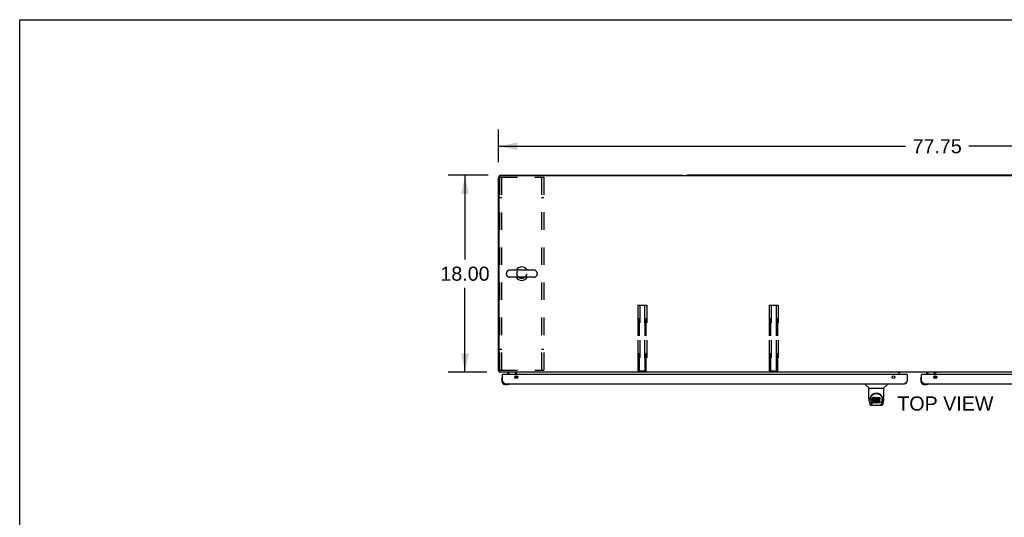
# Model space of a CAD drawing. Header units: inches. Extents: x 0 to 291, y 0 to 188.
# Tile 31 of 113: x 0 to 90, y 143 to 188. Entities that reach past the tile are written whole.
import ezdxf

# ---------------------------------------------------------------- set-up
doc = ezdxf.new("R2010")
doc.units = ezdxf.units.IN
doc.header["$LTSCALE"] = 16.018896
doc.header["$MEASUREMENT"] = 0
doc.linetypes.add('HIDDEN', pattern=[0.2, 0.1, -0.1])
doc.layers.get('0').update_dxf_attribs({"linetype": 'CONTINUOUS'})
for name, color, linetype in [('02___PRT_ALL_AXES', 7, 'CONTINUOUS'), ('DEFAULT_2', 8, 'HIDDEN'), ('DIMENSIONS', 7, 'CONTINUOUS')]:
    doc.layers.add(name, color=color, linetype=linetype)
doc.styles.get("Standard").update_dxf_attribs({"font": 'arial.ttf'})
doc.dimstyles.new('DIMSTYLE_1', dxfattribs={"dimtxt": 1.284938, "dimasz": 1.713251, "dimexe": 0.09, "dimexo": 0.07, "dimgap": 0.0375, "dimtad": 0, "dimtih": 1, "dimtoh": 1, "dimzin": 4, "dimdsep": 46, "dimtxsty": 'Standard', "dimblk": '_FILLED', "dimblk1": '_FILLED', "dimblk2": '_FILLED', "dimcen": 0.09, "dimazin": 1, "dimtfac": 1, "dimtdec": 3, "dimtofl": 0, "dimtmove": 0, "dimatfit": 3, "dimldrblk": '_FILLED', "dimfxl": 1, "dimtolj": 1, "dimtzin": 4, "dimarcsym": 0})

# ---------------------------------------------------------------- blocks, each defined once
blk = doc.blocks.new('_FILLED')
at = {"color": 0, "linetype": 'ByBlock'}
blk.add_solid([(0, 0), (-1, 0.2), (-1, -0.2)], dxfattribs=at)
blk = doc.blocks.new('*D1')
at = {"layer": 'DIMENSIONS', "color": 2, "linetype": 'Continuous'}
for p, q in [((43.717, 175.447), (43.717, 178.435)), ((121.467, 175.447), (121.467, 178.435)), ((43.717, 176.893), (80.881, 176.893)), ((121.467, 176.893), (86.656, 176.893))]:
    blk.add_line(p, q, dxfattribs=at)
at = {"layer": 'DIMENSIONS', "color": 2, "linetype": 'Continuous', "xscale": 1.7132508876, "yscale": 1.7132508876, "zscale": 1.7132508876, "rotation": 180}
blk.add_blockref('_FILLED', (43.717, 176.893), dxfattribs=at)
at = {"layer": 'DIMENSIONS', "color": 2, "linetype": 'Continuous', "xscale": 1.7132508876, "yscale": 1.7132508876, "zscale": 1.7132508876}
blk.add_blockref('_FILLED', (121.467, 176.893), dxfattribs=at)
at = {"layer": 'DIMENSIONS', "color": 2, "linetype": 'Continuous', "insert": (83.768, 177.535), "char_height": 1.2849, "width": 4.49012, "attachment_point": 2, "line_spacing_factor": 0.9}
blk.add_mtext('77.75', dxfattribs=at)
blk = doc.blocks.new('*D2')
at = {"layer": 'DIMENSIONS', "color": 2, "linetype": 'Continuous'}
for p, q in [((42.767, 174.248), (39.115, 174.248)), ((40.657, 174.248), (40.657, 166.533)), ((40.657, 156.248), (40.657, 163.963)), ((42.642, 156.248), (39.115, 156.248))]:
    blk.add_line(p, q, dxfattribs=at)
at = {"layer": 'DIMENSIONS', "color": 2, "linetype": 'Continuous', "xscale": 1.7132508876, "yscale": 1.7132508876, "zscale": 1.7132508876}
for p, rotation in [((40.657, 174.248), 90), ((40.657, 156.248), 270)]:
    blk.add_blockref('_FILLED', p, dxfattribs=dict(at, rotation=rotation))
at = {"layer": 'DIMENSIONS', "color": 2, "linetype": 'Continuous', "insert": (40.657, 165.89), "char_height": 1.2849, "width": 4.49012, "attachment_point": 2, "line_spacing_factor": 0.9}
blk.add_mtext('18.00', dxfattribs=at)

msp = doc.modelspace()

# ---------------------------------------------------------------- linework, layer by layer
at = {"color": 7, "linetype": 'Continuous'}
for p, q in [((0, 0), (0, 188.458)), ((0, 188.458), (291.253, 188.458)), ((43.717, 156.373), (43.717, 173.998)), ((43.779, 156.248), (43.779, 174.06)), ((121.279, 174.185), (43.904, 174.185)), ((43.967, 174.248), (60.467, 174.248)), ((104.217, 174.248), (60.967, 174.248)), ((46.922, 165.582), (44.762, 165.582)), ((44.432, 165.286), (44.432, 165.21)), ((46.922, 164.914), (44.762, 164.914)), ((47.252, 165.286), (47.252, 165.21)), ((43.717, 156.373), (43.779, 156.373)), ((43.777, 156.335), (43.779, 156.336)), ((121.404, 156.248), (43.779, 156.248)), ((44.032, 155.649), (44.035, 155.687)), ((44.032, 155.649), (44.032, 155.393)), ((44.078, 155.785), (44.077, 155.778)), ((44.112, 156.044), (44.092, 156.044)), ((44.534, 156.248), (44.534, 156.209)), ((44.534, 156.209), (44.772, 156.071)), ((45.211, 155.817), (45.291, 155.898)), ((45.321, 156.044), (45.321, 156.091)), ((45.342, 156.044), (45.342, 156.123)), ((45.342, 155.661), (45.342, 155.927)), ((45.373, 156.044), (45.373, 156.248)), ((45.373, 155.923), (45.373, 155.665)), ((80.253, 156.172), (80.253, 156.22)), ((80.253, 156.22), (80.342, 156.22)), ((80.342, 156.172), (80.253, 156.172)), ((80.342, 156.044), (80.342, 156.248)), ((80.342, 156.207), (80.383, 156.248)), ((81.009, 156.044), (81.029, 156.044)), ((82.282, 155.649), (82.285, 155.687)), ((82.282, 155.649), (82.282, 155.393)), ((82.328, 155.785), (82.327, 155.778)), ((82.362, 156.044), (82.342, 156.044)), ((82.784, 156.248), (82.784, 156.209)), ((82.784, 156.209), (83.022, 156.071)), ((83.461, 155.817), (83.541, 155.898)), ((83.55, 156.248), (83.592, 156.207)), ((83.571, 156.044), (83.571, 156.091)), ((83.592, 156.044), (83.592, 156.248)), ((83.592, 156.22), (83.681, 156.22)), ((83.681, 156.172), (83.592, 156.172)), ((83.592, 155.927), (83.592, 155.661)), ((83.681, 156.22), (83.681, 156.172)), ((44.092, 155.436), (44.092, 155.393)), ((44.295, 155.13), (44.551, 155.13)), ((44.589, 155.133), (44.551, 155.13)), ((44.68, 155.175), (44.687, 155.177)), ((77.213, 155.19), (77.213, 155.128)), ((77.522, 154.802), (77.224, 155.1)), ((77.528, 153.824), (77.528, 154.796)), ((77.528, 154.796), (78.906, 154.796)), ((78.906, 153.825), (78.906, 154.796)), ((78.911, 154.802), (79.209, 155.1)), ((79.221, 155.19), (79.221, 155.128)), ((82.342, 155.436), (82.342, 155.393)), ((82.545, 155.13), (82.801, 155.13)), ((82.839, 155.133), (82.801, 155.13)), ((82.93, 155.175), (82.937, 155.177)), ((77.653, 153.855), (77.652, 153.792)), ((77.69, 153.782), (77.69, 153.759)), ((77.832, 153.828), (77.831, 153.804)), ((77.831, 153.737), (77.831, 153.804)), ((77.832, 153.761), (77.831, 153.737)), ((77.831, 153.737), (77.831, 153.713)), ((77.838, 153.851), (77.832, 153.828)), ((77.832, 153.761), (77.832, 153.828)), ((77.838, 153.784), (77.832, 153.761)), ((77.847, 153.874), (77.838, 153.851)), ((77.838, 153.784), (77.838, 153.851)), ((77.847, 153.807), (77.838, 153.784)), ((77.86, 153.893), (77.847, 153.874)), ((77.847, 153.807), (77.847, 153.874)), ((77.86, 153.827), (77.847, 153.807)), ((77.869, 153.901), (77.86, 153.893)), ((77.86, 153.827), (77.86, 153.893)), ((77.869, 153.835), (77.86, 153.827)), ((77.879, 153.908), (77.869, 153.901)), ((77.869, 153.835), (77.869, 153.901)), ((77.879, 153.841), (77.869, 153.835)), ((77.9, 153.918), (77.879, 153.908)), ((77.879, 153.841), (77.879, 153.908)), ((77.9, 153.851), (77.879, 153.841)), ((77.924, 153.925), (77.9, 153.918)), ((77.9, 153.851), (77.9, 153.918)), ((77.924, 153.858), (77.9, 153.851)), ((77.902, 153.741), (77.904, 153.756)), ((77.902, 153.718), (77.902, 153.741)), ((77.902, 153.726), (77.902, 153.741)), ((77.904, 153.756), (77.908, 153.762)), ((77.905, 153.711), (77.905, 153.756)), ((77.908, 153.762), (77.913, 153.767)), ((77.909, 153.705), (77.909, 153.764)), ((77.913, 153.767), (77.928, 153.772)), ((77.915, 153.767), (77.915, 153.768)), ((77.915, 153.701), (77.915, 153.767)), ((77.93, 153.763), (77.915, 153.767)), ((77.924, 153.858), (77.924, 153.925)), ((78.063, 153.925), (77.924, 153.925)), ((78.063, 153.858), (77.924, 153.858)), ((77.928, 153.772), (77.942, 153.773)), ((77.954, 153.764), (77.93, 153.763)), ((77.93, 153.696), (77.93, 153.763)), ((77.942, 153.773), (78.055, 153.773)), ((77.954, 153.697), (77.954, 153.764)), ((77.978, 153.763), (77.954, 153.764)), ((77.978, 153.696), (77.978, 153.763)), ((78.001, 153.758), (77.978, 153.763)), ((78.012, 153.753), (78.001, 153.758)), ((78.001, 153.691), (78.001, 153.758)), ((78.022, 153.746), (78.012, 153.753)), ((78.012, 153.686), (78.012, 153.753)), ((78.039, 153.729), (78.022, 153.746)), ((78.022, 153.679), (78.022, 153.746)), ((78.052, 153.709), (78.039, 153.729)), ((78.039, 153.662), (78.039, 153.729)), ((78.055, 153.773), (78.061, 153.773)), ((78.061, 153.773), (78.063, 153.779)), ((78.065, 153.882), (78.063, 153.925)), ((78.063, 153.858), (78.063, 153.925)), ((78.065, 153.815), (78.063, 153.858)), ((78.063, 153.779), (78.064, 153.792)), ((78.067, 153.761), (78.063, 153.717)), ((78.064, 153.792), (78.065, 153.815)), ((78.065, 153.815), (78.065, 153.882)), ((78.071, 153.783), (78.067, 153.761)), ((78.067, 153.694), (78.067, 153.761)), ((78.078, 153.804), (78.071, 153.783)), ((78.071, 153.716), (78.071, 153.783)), ((78.078, 153.737), (78.071, 153.716)), ((78.086, 153.825), (78.078, 153.804)), ((78.078, 153.737), (78.078, 153.804)), ((78.086, 153.758), (78.078, 153.737)), ((78.097, 153.844), (78.086, 153.825)), ((78.086, 153.758), (78.086, 153.825)), ((78.097, 153.778), (78.086, 153.758)), ((78.11, 153.863), (78.097, 153.844)), ((78.097, 153.778), (78.097, 153.844)), ((78.11, 153.796), (78.097, 153.778)), ((78.125, 153.879), (78.11, 153.863)), ((78.11, 153.796), (78.11, 153.863)), ((78.125, 153.813), (78.11, 153.796)), ((78.141, 153.895), (78.125, 153.879)), ((78.125, 153.813), (78.125, 153.879)), ((78.141, 153.828), (78.125, 153.813)), ((78.159, 153.908), (78.141, 153.895)), ((78.141, 153.828), (78.141, 153.895)), ((78.159, 153.841), (78.141, 153.828)), ((78.16, 153.74), (78.146, 153.717)), ((78.179, 153.916), (78.159, 153.908)), ((78.159, 153.841), (78.159, 153.908)), ((78.179, 153.85), (78.159, 153.841)), ((78.168, 153.75), (78.16, 153.74)), ((78.179, 153.758), (78.168, 153.75)), ((78.201, 153.921), (78.179, 153.916)), ((78.179, 153.85), (78.179, 153.916)), ((78.201, 153.855), (78.179, 153.85)), ((78.204, 153.768), (78.179, 153.758)), ((78.223, 153.924), (78.201, 153.921)), ((78.201, 153.855), (78.201, 153.921)), ((78.223, 153.857), (78.201, 153.855)), ((78.217, 153.772), (78.204, 153.768)), ((78.23, 153.771), (78.217, 153.772)), ((78.223, 153.857), (78.223, 153.924)), ((78.223, 153.924), (78.246, 153.923)), ((78.246, 153.856), (78.223, 153.857)), ((78.243, 153.768), (78.23, 153.771)), ((78.256, 153.763), (78.243, 153.768)), ((78.246, 153.856), (78.246, 153.923)), ((78.257, 153.921), (78.246, 153.923)), ((78.257, 153.855), (78.246, 153.856)), ((78.257, 153.855), (78.257, 153.921)), ((78.268, 153.918), (78.257, 153.921)), ((78.268, 153.851), (78.257, 153.855)), ((78.288, 153.834), (78.262, 153.766)), ((78.286, 153.906), (78.268, 153.918)), ((78.268, 153.851), (78.268, 153.918)), ((78.286, 153.839), (78.268, 153.851)), ((78.286, 153.906), (78.286, 153.839)), ((78.288, 153.902), (78.288, 153.836)), ((78.296, 153.531), (78.296, 153.923)), ((78.296, 153.923), (78.533, 153.923)), ((78.296, 153.856), (78.533, 153.856)), ((78.367, 153.768), (78.367, 153.701)), ((78.533, 153.773), (78.371, 153.773)), ((78.371, 153.763), (78.502, 153.763)), ((78.507, 153.759), (78.507, 153.619)), ((78.538, 153.918), (78.538, 153.777)), ((78.78, 153.855), (78.782, 153.792)), ((78.788, 153.769), (78.788, 153.77)), ((77.543, 153.681), (77.608, 153.376)), ((77.699, 153.661), (77.756, 153.369)), ((77.732, 153.221), (77.959, 153.221)), ((77.774, 153.3), (77.767, 153.3)), ((77.772, 153.304), (77.776, 153.295)), ((77.776, 153.294), (77.776, 153.295)), ((77.818, 153.221), (77.817, 153.221)), ((77.831, 153.713), (77.835, 153.69)), ((77.833, 153.452), (77.833, 153.593)), ((77.835, 153.69), (77.844, 153.668)), ((77.838, 153.531), (77.838, 153.598)), ((77.897, 153.598), (77.838, 153.598)), ((77.897, 153.531), (77.838, 153.531)), ((77.838, 153.447), (77.982, 153.447)), ((77.844, 153.668), (77.856, 153.648)), ((77.856, 153.648), (77.873, 153.63)), ((77.873, 153.63), (77.893, 153.617)), ((77.893, 153.617), (77.904, 153.613)), ((77.958, 153.599), (77.897, 153.598)), ((77.897, 153.531), (77.897, 153.598)), ((77.958, 153.532), (77.897, 153.531)), ((77.902, 153.718), (77.902, 153.726)), ((77.905, 153.711), (77.902, 153.718)), ((77.904, 153.613), (77.915, 153.611)), ((77.909, 153.705), (77.905, 153.711)), ((77.915, 153.701), (77.909, 153.705)), ((77.93, 153.696), (77.915, 153.701)), ((77.915, 153.611), (77.963, 153.61)), ((77.954, 153.697), (77.93, 153.696)), ((77.933, 153.221), (77.954, 153.222)), ((77.933, 153.221), (77.955, 153.222)), ((77.978, 153.696), (77.954, 153.697)), ((77.973, 153.6), (77.958, 153.599)), ((77.958, 153.532), (77.958, 153.599)), ((77.973, 153.533), (77.958, 153.532)), ((77.979, 153.202), (77.958, 153.222)), ((77.963, 153.61), (77.971, 153.61)), ((77.971, 153.61), (77.978, 153.607)), ((77.979, 153.603), (77.973, 153.6)), ((77.973, 153.533), (77.973, 153.6)), ((77.979, 153.536), (77.973, 153.533)), ((78.001, 153.691), (77.978, 153.696)), ((77.978, 153.607), (77.984, 153.603)), ((77.981, 153.605), (77.979, 153.603)), ((77.979, 153.536), (77.979, 153.603)), ((77.985, 153.542), (77.979, 153.536)), ((78.455, 153.202), (77.979, 153.202)), ((77.982, 153.447), (77.994, 153.448)), ((77.984, 153.603), (77.988, 153.597)), ((77.985, 153.542), (77.985, 153.601)), ((77.994, 153.554), (77.985, 153.542)), ((77.988, 153.597), (77.995, 153.583)), ((77.994, 153.554), (77.994, 153.585)), ((77.997, 153.561), (77.994, 153.554)), ((77.994, 153.448), (78.005, 153.452)), ((77.995, 153.583), (77.997, 153.568)), ((77.997, 153.561), (77.997, 153.573)), ((77.997, 153.568), (77.997, 153.561)), ((78.012, 153.686), (78.001, 153.691)), ((78.005, 153.452), (78.025, 153.466)), ((78.022, 153.679), (78.012, 153.686)), ((78.039, 153.662), (78.022, 153.679)), ((78.025, 153.466), (78.042, 153.483)), ((78.052, 153.642), (78.039, 153.662)), ((78.042, 153.483), (78.049, 153.493)), ((78.049, 153.493), (78.054, 153.504)), ((78.062, 153.687), (78.052, 153.709)), ((78.052, 153.642), (78.052, 153.709)), ((78.062, 153.62), (78.052, 153.642)), ((78.054, 153.504), (78.063, 153.526)), ((78.063, 153.683), (78.062, 153.687)), ((78.062, 153.62), (78.062, 153.687)), ((78.068, 153.597), (78.062, 153.62)), ((78.063, 153.65), (78.063, 153.717)), ((78.067, 153.694), (78.063, 153.65)), ((78.063, 153.65), (78.064, 153.628)), ((78.063, 153.526), (78.069, 153.549)), ((78.064, 153.628), (78.067, 153.605)), ((78.071, 153.716), (78.067, 153.694)), ((78.067, 153.605), (78.071, 153.584)), ((78.07, 153.573), (78.068, 153.597)), ((78.069, 153.549), (78.07, 153.573)), ((78.07, 153.573), (78.07, 153.588)), ((78.071, 153.584), (78.078, 153.563)), ((78.078, 153.563), (78.1, 153.523)), ((78.1, 153.523), (78.112, 153.505)), ((78.112, 153.505), (78.127, 153.488)), ((78.127, 153.488), (78.144, 153.473)), ((78.133, 153.665), (78.132, 153.639)), ((78.132, 153.639), (78.133, 153.625)), ((78.136, 153.692), (78.133, 153.665)), ((78.133, 153.625), (78.133, 153.665)), ((78.133, 153.625), (78.137, 153.612)), ((78.135, 153.685), (78.137, 153.679)), ((78.14, 153.705), (78.136, 153.692)), ((78.137, 153.679), (78.147, 153.654)), ((78.137, 153.612), (78.137, 153.679)), ((78.137, 153.612), (78.147, 153.588)), ((78.146, 153.717), (78.14, 153.705)), ((78.144, 153.473), (78.161, 153.459)), ((78.147, 153.654), (78.16, 153.631)), ((78.147, 153.588), (78.147, 153.654)), ((78.147, 153.588), (78.16, 153.565)), ((78.16, 153.631), (78.169, 153.621)), ((78.16, 153.565), (78.16, 153.631)), ((78.16, 153.565), (78.169, 153.554)), ((78.161, 153.459), (78.171, 153.454)), ((78.169, 153.621), (78.179, 153.612)), ((78.169, 153.554), (78.169, 153.621)), ((78.169, 153.554), (78.179, 153.546)), ((78.171, 153.454), (78.181, 153.451)), ((78.179, 153.612), (78.19, 153.605)), ((78.179, 153.546), (78.179, 153.612)), ((78.179, 153.546), (78.19, 153.538)), ((78.181, 153.451), (78.203, 153.445)), ((78.19, 153.605), (78.202, 153.6)), ((78.19, 153.538), (78.19, 153.605)), ((78.19, 153.538), (78.202, 153.533)), ((78.202, 153.533), (78.202, 153.6)), ((78.202, 153.6), (78.216, 153.598)), ((78.202, 153.533), (78.216, 153.531)), ((78.203, 153.445), (78.225, 153.443)), ((78.216, 153.531), (78.216, 153.598)), ((78.216, 153.598), (78.229, 153.597)), ((78.216, 153.531), (78.229, 153.531)), ((78.225, 153.443), (78.247, 153.446)), ((78.229, 153.597), (78.242, 153.599)), ((78.229, 153.531), (78.229, 153.597)), ((78.229, 153.531), (78.242, 153.533)), ((78.242, 153.599), (78.255, 153.603)), ((78.242, 153.533), (78.242, 153.599)), ((78.242, 153.533), (78.255, 153.537)), ((78.247, 153.446), (78.269, 153.452)), ((78.255, 153.603), (78.267, 153.609)), ((78.255, 153.537), (78.255, 153.603)), ((78.255, 153.537), (78.267, 153.542)), ((78.267, 153.609), (78.278, 153.616)), ((78.267, 153.542), (78.267, 153.609)), ((78.267, 153.542), (78.278, 153.55)), ((78.269, 153.452), (78.288, 153.464)), ((78.278, 153.616), (78.278, 153.55)), ((78.285, 153.615), (78.296, 153.598)), ((78.285, 153.548), (78.296, 153.531)), ((78.298, 153.464), (78.288, 153.464)), ((78.288, 153.464), (78.288, 153.464)), ((78.298, 153.451), (78.298, 153.464)), ((78.534, 153.447), (78.303, 153.447)), ((78.368, 153.61), (78.368, 153.532)), ((78.371, 153.696), (78.502, 153.696)), ((78.502, 153.614), (78.372, 153.614)), ((78.372, 153.595), (78.534, 153.595)), ((78.372, 153.528), (78.534, 153.528)), ((78.424, 153.226), (78.451, 153.224)), ((78.455, 153.202), (78.475, 153.222)), ((78.475, 153.221), (78.701, 153.221)), ((78.538, 153.59), (78.538, 153.451)), ((78.616, 153.221), (78.615, 153.221)), ((78.657, 153.294), (78.658, 153.295)), ((78.658, 153.295), (78.661, 153.304)), ((78.667, 153.3), (78.66, 153.3)), ((78.677, 153.369), (78.734, 153.658)), ((78.718, 153.404), (78.771, 153.674)), ((78.734, 153.658), (78.735, 153.662)), ((78.825, 153.376), (78.891, 153.681))]:
    msp.add_line(p, q, dxfattribs=at)
at = {"color": 3, "linetype": 'Continuous'}
for p, q in [((44.092, 155.436), (44.092, 156.044)), ((81.009, 156.044), (44.112, 156.044)), ((81.029, 156.044), (81.029, 155.436)), ((82.342, 155.436), (82.342, 156.044)), ((119.259, 156.044), (82.362, 156.044)), ((44.338, 155.19), (80.783, 155.19)), ((82.588, 155.19), (119.033, 155.19))]:
    msp.add_line(p, q, dxfattribs=at)
at = {"color": 7, "linetype": 'Continuous'}
for points in [[(43.748, 156.351), (43.741, 156.354), (43.737, 156.355), (43.734, 156.356), (43.731, 156.357), (43.728, 156.359), (43.726, 156.36), (43.724, 156.362), (43.722, 156.363), (43.72, 156.365), (43.719, 156.366), (43.718, 156.368), (43.717, 156.369), (43.717, 156.371), (43.717, 156.373)], [(43.777, 156.335), (43.775, 156.337), (43.773, 156.339), (43.77, 156.341), (43.767, 156.343), (43.763, 156.345), (43.76, 156.346), (43.756, 156.348), (43.752, 156.349), (43.748, 156.351)], [(45.298, 156.218), (45.299, 156.217), (45.3, 156.217), (45.3, 156.217), (45.301, 156.218), (45.302, 156.218), (45.304, 156.219), (45.305, 156.22), (45.307, 156.222), (45.308, 156.223), (45.31, 156.225), (45.314, 156.229)], [(45.314, 156.229), (45.316, 156.231), (45.318, 156.233), (45.321, 156.236), (45.323, 156.238)], [(45.323, 156.238), (45.326, 156.24), (45.328, 156.242)], [(45.328, 156.242), (45.331, 156.244), (45.333, 156.245)], [(45.333, 156.245), (45.336, 156.247), (45.338, 156.247)], [(77.528, 153.824), (77.528, 153.798), (77.531, 153.755), (77.537, 153.713), (77.543, 153.681)], [(77.646, 153.782), (77.649, 153.825), (77.656, 153.877), (77.668, 153.926), (77.683, 153.972), (77.702, 154.015), (77.723, 154.056), (77.747, 154.094), (77.774, 154.13), (77.804, 154.164), (77.836, 154.195), (77.87, 154.223), (77.907, 154.249), (77.946, 154.272), (77.987, 154.292), (78.03, 154.309), (78.075, 154.322), (78.121, 154.332), (78.167, 154.338), (78.215, 154.34), (78.262, 154.338), (78.309, 154.333), (78.355, 154.323), (78.4, 154.31), (78.443, 154.293), (78.484, 154.274), (78.523, 154.251), (78.56, 154.226), (78.594, 154.197), (78.627, 154.167), (78.656, 154.133), (78.684, 154.098), (78.708, 154.06), (78.73, 154.019), (78.749, 153.976), (78.764, 153.93), (78.776, 153.882), (78.784, 153.83), (78.787, 153.782)], [(77.646, 153.769), (77.646, 153.774), (77.646, 153.782)], [(77.69, 153.782), (77.69, 153.802), (77.692, 153.827), (77.694, 153.851), (77.698, 153.875), (77.703, 153.898), (77.708, 153.921), (77.715, 153.944), (77.723, 153.966), (77.731, 153.988), (77.741, 154.009), (77.751, 154.029), (77.762, 154.049), (77.774, 154.068), (77.786, 154.086), (77.798, 154.103), (77.812, 154.119), (77.825, 154.135), (77.839, 154.15), (77.854, 154.164), (77.868, 154.178), (77.883, 154.191), (77.899, 154.203), (77.914, 154.214), (77.93, 154.224), (77.945, 154.234), (77.961, 154.243), (77.977, 154.252)], [(77.69, 153.759), (77.69, 153.743), (77.692, 153.715), (77.695, 153.687), (77.699, 153.661)], [(77.977, 154.252), (77.993, 154.26), (78.009, 154.267), (78.025, 154.273), (78.041, 154.279), (78.057, 154.285), (78.073, 154.289), (78.089, 154.294), (78.104, 154.297), (78.12, 154.301), (78.136, 154.303), (78.152, 154.305), (78.168, 154.307), (78.184, 154.308), (78.2, 154.309), (78.216, 154.309), (78.232, 154.309), (78.248, 154.309), (78.264, 154.307), (78.28, 154.306), (78.296, 154.303), (78.312, 154.301), (78.328, 154.298), (78.344, 154.294), (78.36, 154.29), (78.376, 154.285), (78.392, 154.28), (78.408, 154.274), (78.424, 154.267), (78.44, 154.26)], [(78.44, 154.26), (78.456, 154.252), (78.471, 154.244), (78.487, 154.235), (78.503, 154.225), (78.519, 154.214), (78.534, 154.203), (78.549, 154.191), (78.564, 154.179), (78.579, 154.165), (78.593, 154.151), (78.608, 154.136), (78.621, 154.12), (78.635, 154.103), (78.647, 154.086), (78.66, 154.068), (78.671, 154.049), (78.682, 154.029), (78.692, 154.009), (78.702, 153.988), (78.71, 153.967), (78.718, 153.944), (78.725, 153.922), (78.731, 153.899), (78.735, 153.875), (78.739, 153.851), (78.742, 153.827), (78.743, 153.803), (78.744, 153.782)], [(78.735, 153.662), (78.735, 153.665), (78.736, 153.668), (78.736, 153.671), (78.737, 153.674), (78.737, 153.678), (78.738, 153.681), (78.738, 153.684), (78.739, 153.688), (78.739, 153.691), (78.74, 153.695), (78.74, 153.699), (78.741, 153.703), (78.741, 153.707), (78.741, 153.711), (78.742, 153.715), (78.742, 153.719), (78.742, 153.723), (78.743, 153.728), (78.743, 153.733), (78.743, 153.737), (78.743, 153.742), (78.743, 153.747), (78.744, 153.752), (78.744, 153.757), (78.744, 153.782)], [(78.787, 153.782), (78.788, 153.775), (78.788, 153.77)], [(78.891, 153.681), (78.896, 153.712), (78.902, 153.755), (78.905, 153.797), (78.906, 153.825)], [(77.608, 153.376), (77.611, 153.361), (77.617, 153.34), (77.623, 153.322), (77.629, 153.305), (77.636, 153.29), (77.643, 153.277), (77.651, 153.265), (77.661, 153.254), (77.672, 153.243), (77.684, 153.235), (77.698, 153.228), (77.713, 153.224), (77.728, 153.222), (77.732, 153.221)], [(77.756, 153.369), (77.759, 153.357), (77.762, 153.343), (77.765, 153.33), (77.769, 153.317), (77.772, 153.304)], [(77.776, 153.294), (77.781, 153.282), (77.787, 153.269), (77.794, 153.258), (77.801, 153.249), (77.808, 153.241), (77.816, 153.234), (77.825, 153.228), (77.835, 153.224), (77.845, 153.222), (77.852, 153.221)], [(77.838, 153.598), (77.837, 153.598), (77.837, 153.598), (77.836, 153.598), (77.836, 153.597), (77.835, 153.597), (77.835, 153.597), (77.835, 153.597), (77.834, 153.596), (77.834, 153.596), (77.834, 153.595), (77.833, 153.595), (77.833, 153.594), (77.833, 153.594), (77.833, 153.593)], [(77.838, 153.531), (77.837, 153.531), (77.837, 153.531), (77.836, 153.531), (77.836, 153.531), (77.835, 153.53), (77.835, 153.53), (77.835, 153.53), (77.834, 153.529), (77.834, 153.529), (77.834, 153.529), (77.833, 153.528), (77.833, 153.528), (77.833, 153.527), (77.833, 153.526)], [(77.954, 153.222), (77.976, 153.223), (77.999, 153.226), (78.024, 153.228), (78.05, 153.231), (78.076, 153.234), (78.104, 153.237), (78.132, 153.239), (78.161, 153.241), (78.19, 153.242), (78.219, 153.242), (78.248, 153.242), (78.278, 153.241), (78.306, 153.239), (78.334, 153.236), (78.361, 153.234), (78.387, 153.231), (78.412, 153.228), (78.436, 153.226), (78.459, 153.223)], [(77.955, 153.222), (77.982, 153.224), (78.009, 153.226), (78.066, 153.232)], [(78.066, 153.232), (78.096, 153.235), (78.125, 153.237), (78.155, 153.239), (78.186, 153.24), (78.216, 153.24), (78.247, 153.24), (78.277, 153.239), (78.307, 153.237), (78.337, 153.235), (78.366, 153.232), (78.424, 153.226)], [(78.451, 153.224), (78.478, 153.222), (78.5, 153.221)], [(78.459, 153.223), (78.48, 153.222), (78.5, 153.221)], [(78.581, 153.221), (78.589, 153.222), (78.599, 153.224), (78.608, 153.228), (78.617, 153.234), (78.625, 153.241), (78.633, 153.249), (78.64, 153.258), (78.646, 153.269), (78.652, 153.281), (78.657, 153.294)], [(78.661, 153.304), (78.665, 153.317), (78.668, 153.33), (78.672, 153.343), (78.675, 153.357), (78.677, 153.369)], [(78.701, 153.221), (78.716, 153.223), (78.729, 153.226), (78.742, 153.231), (78.754, 153.237), (78.764, 153.245), (78.774, 153.254), (78.782, 153.264), (78.789, 153.275), (78.796, 153.286), (78.802, 153.299), (78.808, 153.313), (78.813, 153.328), (78.818, 153.345), (78.823, 153.364), (78.825, 153.376)]]:
    msp.add_lwpolyline(points, dxfattribs=at)
at = {"color": 3, "linetype": 'Continuous'}
for points in [[(44.338, 155.19), (44.327, 155.191), (44.316, 155.192), (44.305, 155.196), (44.293, 155.2), (44.282, 155.205), (44.271, 155.212), (44.26, 155.22), (44.249, 155.229), (44.237, 155.239), (44.226, 155.25), (44.215, 155.262), (44.204, 155.275), (44.193, 155.289), (44.181, 155.303), (44.17, 155.318), (44.159, 155.334), (44.148, 155.35), (44.137, 155.367), (44.125, 155.384), (44.114, 155.401), (44.103, 155.419), (44.092, 155.436)], [(81.029, 155.436), (81.018, 155.419), (81.007, 155.401), (80.996, 155.384), (80.984, 155.367), (80.973, 155.35), (80.962, 155.334), (80.951, 155.318), (80.94, 155.303), (80.928, 155.289), (80.917, 155.275), (80.906, 155.262), (80.895, 155.25), (80.884, 155.239), (80.872, 155.229), (80.861, 155.22), (80.85, 155.212), (80.839, 155.205), (80.828, 155.2), (80.816, 155.196), (80.805, 155.192), (80.794, 155.191), (80.783, 155.19)], [(82.588, 155.19), (82.577, 155.191), (82.566, 155.192), (82.555, 155.196), (82.543, 155.2), (82.532, 155.205), (82.521, 155.212), (82.51, 155.22), (82.499, 155.229), (82.487, 155.239), (82.476, 155.25), (82.465, 155.262), (82.454, 155.275), (82.443, 155.289), (82.431, 155.303), (82.42, 155.318), (82.409, 155.334), (82.398, 155.35), (82.387, 155.367), (82.375, 155.384), (82.364, 155.401), (82.353, 155.419), (82.342, 155.436)]]:
    msp.add_lwpolyline(points, dxfattribs=at)
for centre in [(45.342, 155.794), (79.779, 155.794), (83.592, 155.794)]:
    msp.add_circle(centre, 0.133, dxfattribs=at)
at = {"color": 7, "linetype": 'Continuous'}
for centre, radius, start, end in [((43.967, 173.998), 0.25, 90, 180), ((43.904, 174.06), 0.125, 90, 180), ((60.467, 173.998), 0.25, 48.59596, 90), ((60.967, 173.998), 0.25, 90, 131.40404), ((44.762, 165.248), 0.334, 90, 167.57162), ((45.842, 165.248), 0.61, 33.21382, 146.78617), ((46.922, 165.248), 0.334, 12.42838, 90), ((44.589, 165.286), 0.157, 167.57162, 180), ((44.589, 165.21), 0.157, 180, 192.42838), ((44.762, 165.248), 0.334, 192.42838, 270), ((45.842, 165.248), 0.61, 213.21382, 326.78618), ((46.922, 165.248), 0.334, 270, 347.57162), ((47.095, 165.286), 0.157, 0, 12.42838), ((47.095, 165.21), 0.157, 347.57162, 360), ((43.967, 156.498), 0.25, 220.76087, 221.39316), ((44.282, 155.649), 0.25, 149.11011, 180), ((44.08, 155.77), 0.015, 96.37959, 149.11011), ((44.077, 155.77), 0.015, 0, 83.62041), ((44.722, 155.984), 0.1, 36.54681, 59.90799), ((45.164, 156.091), 0.157, 0, 90), ((45.217, 156.123), 0.125, 0, 90), ((45.221, 155.968), 0.1, 315, 332.98246), ((82.532, 155.649), 0.25, 149.11011, 180), ((82.33, 155.77), 0.015, 96.37959, 149.11011), ((82.327, 155.77), 0.015, 0, 83.62041), ((82.972, 155.984), 0.1, 36.54681, 59.90799), ((83.414, 156.091), 0.157, 0, 90), ((83.471, 155.968), 0.1, 315, 332.98246), ((44.295, 155.393), 0.263, 180, 270), ((44.295, 155.393), 0.203, 180, 270), ((44.551, 155.38), 0.25, 270, 300.88989), ((44.672, 155.175), 0.015, 6.37959, 90), ((44.672, 155.178), 0.015, 300.88989, 353.62041), ((77.252, 155.128), 0.0394, 180, 225), ((77.536, 154.816), 0.0197, 225, 270), ((78.898, 154.816), 0.0197, 270, 315), ((79.181, 155.128), 0.0394, 315, 360), ((82.545, 155.393), 0.263, 180, 270), ((82.545, 155.393), 0.203, 180, 270), ((82.801, 155.38), 0.25, 270, 300.88989), ((82.922, 155.175), 0.015, 6.37959, 90), ((82.922, 155.178), 0.015, 300.88989, 353.62041)]:
    msp.add_arc(centre, radius, start, end, dxfattribs=at)
at = {"color": 3, "linetype": 'Continuous'}
for centre, radius, start, end in [((44.112, 156.024), 0.02, 90, 180), ((81.009, 156.024), 0.02, 0, 90), ((82.362, 156.024), 0.02, 90, 180), ((44.338, 155.436), 0.246, 180, 270), ((80.783, 155.436), 0.246, 270, 360), ((82.588, 155.436), 0.246, 180, 270)]:
    msp.add_arc(centre, radius, start, end, dxfattribs=at)
at = {"color": 7, "linetype": 'Continuous'}
for centre, major_axis, ratio, start_param, end_param in [((78.217, 153.782), (0, 0.565), 0.999848, 1.129542, 1.553352), ((78.257, 153.767), (0.00448, 0), 1, -1.986921, -0.366491), ((78.284, 153.902), (0, 0.00448), 1, -1.566905, -0.665444), ((78.284, 153.836), (0.00448, 0), 1, 0.003842, 0.905353), ((78.371, 153.768), (0.00448, 0), 1, 1.570796, 3.141593), ((78.371, 153.768), (0.00448, 0), 1, 3.141593, 4.712389), ((78.502, 153.759), (0.00448, 0), 1, 0, 1.570796), ((78.533, 153.918), (0.00448, 0), 1, 0, 1.570796), ((78.533, 153.852), (0.00448, 0), 1, 0, 1.570796), ((78.533, 153.777), (0.00448, 0), 1, -1.570796, 0), ((78.217, 153.782), (0, 0.565), 0.999848, 4.519536, 5.157611), ((77.838, 153.452), (0, 0.00483), 1, 1.570796, 3.141593), ((78.281, 153.613), (0, 0.00448), 1, -0.975826, 0.651783), ((78.281, 153.546), (0, 0.00448), 1, -0.975826, 0.651783), ((78.303, 153.451), (0.00448, 0), 1, 3.141593, 4.712389), ((78.371, 153.701), (0.00448, 0), 1, 3.141593, 4.712389), ((78.372, 153.61), (0.00448, 0), 1, 1.570796, 3.141593), ((78.372, 153.599), (0.00448, 0), 1, 3.141593, 4.712389), ((78.372, 153.532), (0.00448, 0), 1, 3.141593, 4.712389), ((78.502, 153.692), (0.00448, 0), 1, 0, 1.570796), ((78.502, 153.619), (0.00448, 0), 1, -1.570796, 0), ((78.534, 153.59), (0.00448, 0), 1, 0, 1.570796), ((78.534, 153.523), (0.00448, 0), 1, 0, 1.570796), ((78.534, 153.451), (0.00448, 0), 1, -1.570796, 0), ((78.661, 153.655), (-0.007, 0.354), 0.213027, -3.145575, -2.360177)]:
    msp.add_ellipse(centre, major_axis=major_axis, ratio=ratio, start_param=start_param, end_param=end_param, dxfattribs=at)
at = {"layer": '02___PRT_ALL_AXES', "color": 8, "linetype": 'HIDDEN'}
msp.add_circle((45.842, 165.248), 0.438, dxfattribs=at)
at = {"layer": 'DEFAULT_2', "color": 8, "linetype": 'HIDDEN'}
for p, q in [((43.842, 156.435), (43.842, 174.06)), ((43.842, 174.06), (47.842, 174.06)), ((44.029, 156.435), (44.029, 174.06)), ((47.655, 174.06), (47.655, 156.435)), ((47.842, 174.06), (47.842, 156.435)), ((44.029, 172.185), (43.842, 172.185)), ((47.842, 172.185), (47.655, 172.185)), ((56.435, 162.373), (56.435, 156.373)), ((56.435, 162.373), (57.248, 162.373)), ((56.475, 156.373), (56.475, 162.373)), ((56.583, 156.373), (56.583, 162.373)), ((56.623, 162.373), (56.623, 156.373)), ((57.06, 162.373), (57.06, 156.373)), ((57.1, 156.373), (57.1, 162.373)), ((57.208, 156.373), (57.208, 162.373)), ((57.248, 162.373), (57.248, 156.373)), ((68.435, 162.373), (68.435, 156.373)), ((68.435, 162.373), (69.248, 162.373)), ((68.475, 156.373), (68.475, 162.373)), ((68.583, 156.373), (68.583, 162.373)), ((68.623, 162.373), (68.623, 156.373)), ((69.06, 162.373), (69.06, 156.373)), ((69.1, 156.373), (69.1, 162.373)), ((69.208, 156.373), (69.208, 162.373)), ((69.248, 162.373), (69.248, 156.373)), ((44.029, 158.31), (43.842, 158.31)), ((47.842, 158.31), (47.655, 158.31)), ((43.842, 156.435), (47.842, 156.435)), ((56.435, 156.373), (57.248, 156.373)), ((68.435, 156.373), (69.248, 156.373))]:
    msp.add_line(p, q, dxfattribs=at)

# ---------------------------------------------------------------- texts
at = {"layer": 'DIMENSIONS', "color": 2, "linetype": 'Continuous', "insert": (84.517, 154.028), "char_height": 1.2849, "width": 8.75573, "attachment_point": 2, "line_spacing_factor": 0.9}
msp.add_mtext('TOP VIEW', dxfattribs=at)

# ---------------------------------------------------------------- dimensions: what is measured, and where the dimension line sits
at = {"layer": 'DIMENSIONS', "color": 2, "linetype": 'Continuous'}
dim = msp.add_linear_dim(base=(121.467, 176.893), p1=(43.717, 178.505), p2=(121.467, 178.505), dimstyle='DIMSTYLE_1', dxfattribs=at)
dim.commit()
dim.dimension.update_dxf_attribs({"geometry": '*D1', "text_midpoint": (83.773, 176.876), "dimtype": 160})
dim = msp.add_linear_dim(base=(40.657, 156.248), p1=(42.837, 174.248), p2=(42.712, 156.248), angle=270, dimstyle='DIMSTYLE_1', dxfattribs=at)
dim.commit()
dim.dimension.update_dxf_attribs({"geometry": '*D2', "text_midpoint": (40.712, 165.241), "dimtype": 160})

doc.saveas('drawing.dxf')
